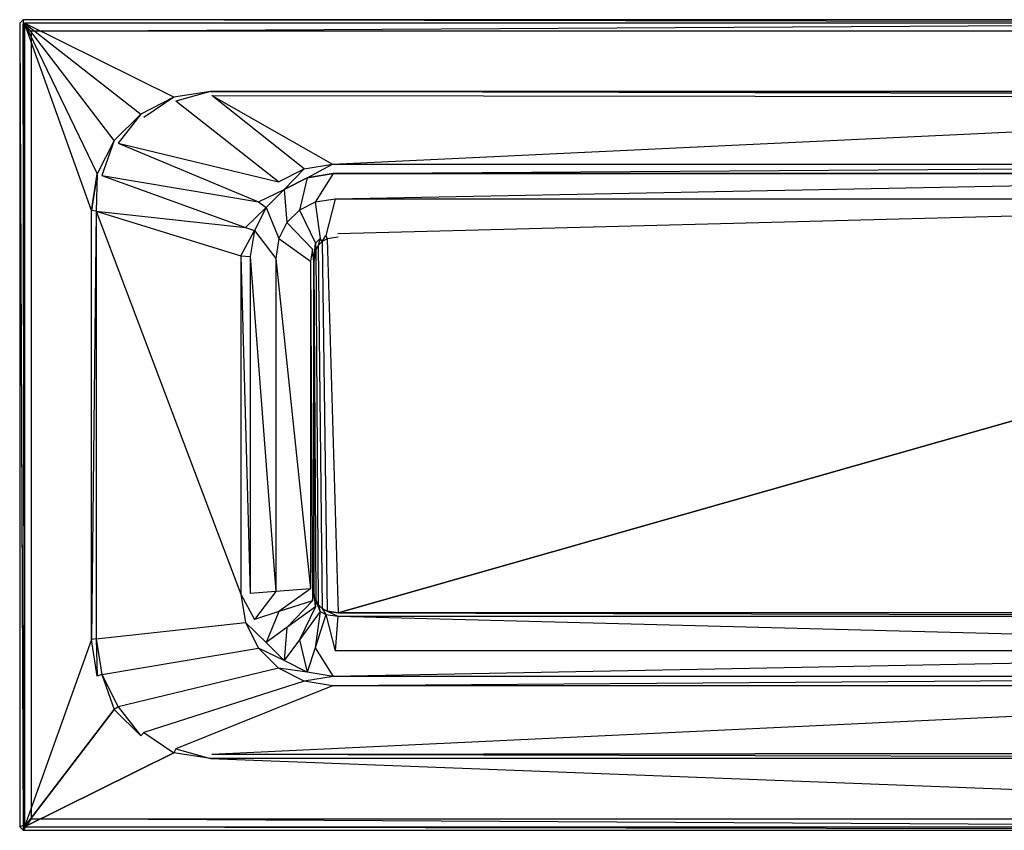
# Model space of a CAD drawing. Extents: x 0 to 1.7, y -0.7 to 0.
# Tile 1 of 5: x 0 to 0.85, y -0.7 to 0. Entities that reach past the tile are written whole.
import ezdxf

# ---------------------------------------------------------------- set-up
doc = ezdxf.new("R2010")
doc.units = 0
for name, color, linetype in [('L0_WANNE__N_BA177ARA2PWV__1___R', 7, 'CONTINUOUS'), ('L1_WANNE__N_BA177ARA2PWV__2___R', 7, 'CONTINUOUS'), ('L4_WANNE__N_BA177ARA2PWV__5___R', 7, 'CONTINUOUS'), ('L6_WANNE__N_BA177ARA2PWV__7___R', 7, 'CONTINUOUS'), ('L7_WANNE__N_BA177ARA2PWV__9___R', 7, 'CONTINUOUS'), ('L8_WANNE__N_BA177ARA2PWV__9___R', 7, 'CONTINUOUS'), ('L9_WANNE__N_BA177ARA2PWV__10___', 7, 'CONTINUOUS')]:
    doc.layers.add(name, color=color, linetype=linetype)

msp = doc.modelspace()

# ---------------------------------------------------------------- linework, layer by layer
at = {"layer": 'L0_WANNE__N_BA177ARA2PWV__1___R', "color": 8}
for points, invisible_edges in [([(0.107058, -0.084497, 0.457147), (0.133162, -0.067011, 0.46), (0.104439, -0.081644, 0.46), (0.107058, -0.084497, 0.457147)], 13), ([(0.133162, -0.067011, 0.46), (0.107058, -0.084497, 0.457147), (0.134896, -0.070315, 0.457139), (0.133162, -0.067011, 0.46)], 14), ([(0.134896, -0.070315, 0.457139), (0.164764, -0.062, 0.46), (0.133162, -0.067011, 0.46), (0.134896, -0.070315, 0.457139)], 13), ([(0.164764, -0.062, 0.46), (0.134896, -0.070315, 0.457139), (0.165754, -0.06543, 0.457128), (0.164764, -0.062, 0.46)], 14), ([(1.565236, -0.061998, 0.459999), (0.164764, -0.062, 0.46), (1.564668, -0.06544, 0.457051), (1.565236, -0.061998, 0.459999)], 14), ([(1.564668, -0.06544, 0.457051), (0.164764, -0.062, 0.46), (0.165754, -0.06543, 0.457128), (1.564668, -0.06544, 0.457051)], 14), ([(0.084967, -0.106586, 0.457152), (0.104439, -0.081644, 0.46), (0.081643, -0.104438, 0.46), (0.084967, -0.106586, 0.457152)], 13), ([(0.104439, -0.081644, 0.46), (0.084967, -0.106586, 0.457152), (0.107058, -0.084497, 0.457147), (0.104439, -0.081644, 0.46)], 14), ([(0.070784, -0.134421, 0.457153), (0.081643, -0.104438, 0.46), (0.067006, -0.13316, 0.46), (0.070784, -0.134421, 0.457153)], 13), ([(0.081643, -0.104438, 0.46), (0.070784, -0.134421, 0.457153), (0.084967, -0.106586, 0.457152), (0.081643, -0.104438, 0.46)], 14), ([(0.065897, -0.165277, 0.457151), (0.067006, -0.13316, 0.46), (0.062, -0.164764, 0.459999), (0.065897, -0.165277, 0.457151)], 13), ([(0.067006, -0.13316, 0.46), (0.065897, -0.165277, 0.457151), (0.070784, -0.134421, 0.457153), (0.067006, -0.13316, 0.46)], 14), ([(0.062, -0.535236, 0.46), (0.065897, -0.165277, 0.457151), (0.062, -0.164764, 0.459999), (0.062, -0.535236, 0.46)], 13), ([(0.065897, -0.165277, 0.457151), (0.062, -0.535236, 0.46), (0.065897, -0.534723, 0.457151), (0.065897, -0.165277, 0.457151)], 14), ([(0.067007, -0.56684, 0.46), (0.065897, -0.534723, 0.457151), (0.062, -0.535236, 0.46), (0.067007, -0.56684, 0.46)], 13), ([(0.065897, -0.534723, 0.457151), (0.067007, -0.56684, 0.46), (0.070784, -0.565579, 0.457153), (0.065897, -0.534723, 0.457151)], 14), ([(0.081641, -0.595564, 0.46), (0.070784, -0.565579, 0.457153), (0.067007, -0.56684, 0.46), (0.081641, -0.595564, 0.46)], 13), ([(0.070784, -0.565579, 0.457153), (0.081641, -0.595564, 0.46), (0.084967, -0.593414, 0.457152), (0.070784, -0.565579, 0.457153)], 14), ([(0.104435, -0.61836, 0.459999), (0.084967, -0.593414, 0.457152), (0.081641, -0.595564, 0.46), (0.104435, -0.61836, 0.459999)], 13), ([(0.084967, -0.593414, 0.457152), (0.104435, -0.61836, 0.459999), (0.107058, -0.615503, 0.457147), (0.084967, -0.593414, 0.457152)], 14), ([(0.133159, -0.632996, 0.459998), (0.107058, -0.615503, 0.457147), (0.104435, -0.61836, 0.459999), (0.133159, -0.632996, 0.459998)], 13), ([(0.107058, -0.615503, 0.457147), (0.133159, -0.632996, 0.459998), (0.134896, -0.629685, 0.457139), (0.107058, -0.615503, 0.457147)], 14), ([(0.164764, -0.638, 0.46), (0.134896, -0.629685, 0.457139), (0.133159, -0.632996, 0.459998), (0.164764, -0.638, 0.46)], 13), ([(0.134896, -0.629685, 0.457139), (0.164764, -0.638, 0.46), (0.165754, -0.63457, 0.457128), (0.134896, -0.629685, 0.457139)], 14), ([(1.565236, -0.638, 0.46), (0.165754, -0.63457, 0.457128), (0.164764, -0.638, 0.46), (1.565236, -0.638, 0.46)], 14), ([(1.565236, -0.638, 0.46), (1.564668, -0.634559, 0.457051), (0.165754, -0.63457, 0.457128), (1.565236, -0.638, 0.46)], 14)]:
    msp.add_3dface(points, dxfattribs=dict(at, invisible_edges=invisible_edges))
at = {"layer": 'L1_WANNE__N_BA177ARA2PWV__2___R', "color": 8}
for points, invisible_edges in [([(0.003, -0.004243, 0.46), (0.003, 0, 0.457), (0, -0.003, 0.457), (0.003, -0.004243, 0.46)], 13), ([(0, -0.003, 0.457), (0.003, 0, 0.425), (0, -0.003, 0.425), (0, -0.003, 0.457)], 13), ([(0.003, 0, 0.425), (0, -0.003, 0.457), (0.003, 0, 0.457), (0.003, 0, 0.425)], 14), ([(0.003, 0, 0.457), (0.003, -0.004243, 0.46), (0.004243, -0.003, 0.46), (0.003, 0, 0.457)], 14), ([(0.003, 0, 0.457), (1.695757, -0.003, 0.46), (1.697, 0, 0.457), (0.003, 0, 0.457)], 13), ([(1.695757, -0.003, 0.46), (0.003, 0, 0.457), (0.004243, -0.003, 0.46), (1.695757, -0.003, 0.46)], 14), ([(0.003, 0, 0.425), (1.697, 0, 0.457), (1.697, 0, 0.425), (0.003, 0, 0.425)], 13), ([(1.697, 0, 0.457), (0.003, 0, 0.425), (0.003, 0, 0.457), (1.697, 0, 0.457)], 14), ([(0.003, -0.695757, 0.46), (0, -0.003, 0.457), (0, -0.697, 0.457), (0.003, -0.695757, 0.46)], 13), ([(0, -0.003, 0.457), (0.003, -0.695757, 0.46), (0.003, -0.004243, 0.46), (0, -0.003, 0.457)], 14), ([(0, -0.697, 0.457), (0, -0.003, 0.425), (0, -0.697, 0.425), (0, -0.697, 0.457)], 13), ([(0, -0.003, 0.425), (0, -0.697, 0.457), (0, -0.003, 0.457), (0, -0.003, 0.425)], 14), ([(0.003, -0.004243, 0.46), (0.004243, -0.697, 0.46), (0.004243, -0.003, 0.46), (0.003, -0.004243, 0.46)], 13), ([(0.004243, -0.697, 0.46), (0.003, -0.004243, 0.46), (0.003, -0.695757, 0.46), (0.004243, -0.697, 0.46)], 10), ([(0.004243, -0.003, 0.46), (0.004243, -0.697, 0.46), (0.062, -0.164764, 0.459999), (0.004243, -0.003, 0.46)], 10), ([(0.004243, -0.003, 0.46), (0.062, -0.164764, 0.459999), (0.067006, -0.13316, 0.46), (0.004243, -0.003, 0.46)], 13), ([(0.004243, -0.003, 0.46), (0.067006, -0.13316, 0.46), (0.081643, -0.104438, 0.46), (0.004243, -0.003, 0.46)], 10), ([(0.004243, -0.003, 0.46), (0.081643, -0.104438, 0.46), (0.104439, -0.081644, 0.46), (0.004243, -0.003, 0.46)], 13), ([(0.004243, -0.003, 0.46), (0.104439, -0.081644, 0.46), (0.133162, -0.067011, 0.46), (0.004243, -0.003, 0.46)], 10), ([(0.004243, -0.003, 0.46), (0.133162, -0.067011, 0.46), (0.164764, -0.062, 0.46), (0.004243, -0.003, 0.46)], 15), ([(0.004243, -0.003, 0.46), (0.164764, -0.062, 0.46), (1.695757, -0.003, 0.46), (0.004243, -0.003, 0.46)], 11), ([(1.695757, -0.003, 0.46), (0.164764, -0.062, 0.46), (1.565236, -0.061998, 0.459999), (1.695757, -0.003, 0.46)], 9), ([(0.004243, -0.697, 0.46), (0.062, -0.535236, 0.46), (0.062, -0.164764, 0.459999), (0.004243, -0.697, 0.46)], 13), ([(0.062, -0.535236, 0.46), (0.004243, -0.697, 0.46), (0.067007, -0.56684, 0.46), (0.062, -0.535236, 0.46)], 10), ([(0.067007, -0.56684, 0.46), (0.004243, -0.697, 0.46), (0.081641, -0.595564, 0.46), (0.067007, -0.56684, 0.46)], 13), ([(0.081641, -0.595564, 0.46), (0.004243, -0.697, 0.46), (0.104435, -0.61836, 0.459999), (0.081641, -0.595564, 0.46)], 10), ([(0.104435, -0.61836, 0.459999), (0.004243, -0.697, 0.46), (0.133159, -0.632996, 0.459998), (0.104435, -0.61836, 0.459999)], 13), ([(0.133159, -0.632996, 0.459998), (0.004243, -0.697, 0.46), (0.164764, -0.638, 0.46), (0.133159, -0.632996, 0.459998)], 10), ([(0.164764, -0.638, 0.46), (0.004243, -0.697, 0.46), (1.695757, -0.697, 0.46), (0.164764, -0.638, 0.46)], 13), ([(0.164764, -0.638, 0.46), (1.695757, -0.697, 0.46), (1.565236, -0.638, 0.46), (0.164764, -0.638, 0.46)], 10), ([(0.003, -0.7, 0.457), (0.003, -0.695757, 0.46), (0, -0.697, 0.457), (0.003, -0.7, 0.457)], 13), ([(0.003, -0.7, 0.425), (0, -0.697, 0.457), (0, -0.697, 0.425), (0.003, -0.7, 0.425)], 13), ([(0, -0.697, 0.457), (0.003, -0.7, 0.425), (0.003, -0.7, 0.457), (0, -0.697, 0.457)], 14), ([(0.003, -0.695757, 0.46), (0.003, -0.7, 0.457), (0.004243, -0.697, 0.46), (0.003, -0.695757, 0.46)], 14), ([(1.697, -0.7, 0.457), (0.004243, -0.697, 0.46), (0.003, -0.7, 0.457), (1.697, -0.7, 0.457)], 13), ([(0.004243, -0.697, 0.46), (1.697, -0.7, 0.457), (1.695757, -0.697, 0.46), (0.004243, -0.697, 0.46)], 14), ([(1.697, -0.7, 0.457), (0.003, -0.7, 0.425), (1.697, -0.7, 0.425), (1.697, -0.7, 0.457)], 13), ([(0.003, -0.7, 0.425), (1.697, -0.7, 0.457), (0.003, -0.7, 0.457), (0.003, -0.7, 0.425)], 14)]:
    msp.add_3dface(points, dxfattribs=dict(at, invisible_edges=invisible_edges))
at = {"layer": 'L4_WANNE__N_BA177ARA2PWV__5___R', "color": 8}
for points, invisible_edges in [([(0.245588, -0.128717, 0.06), (0.165754, -0.06543, 0.457128), (0.134896, -0.070315, 0.457139), (0.245588, -0.128717, 0.06)], 14), ([(0.27, -0.124849, 0.06), (1.462985, -0.067685, 0.44205), (0.165754, -0.06543, 0.457128), (0.27, -0.124849, 0.06)], 10), ([(0.165754, -0.06543, 0.457128), (1.462985, -0.067685, 0.44205), (1.48249, -0.067243, 0.444999), (0.165754, -0.06543, 0.457128)], 13), ([(0.165754, -0.06543, 0.457128), (1.48249, -0.067243, 0.444999), (1.563644, -0.066802, 0.447948), (0.165754, -0.06543, 0.457128)], 14), ([(0.165754, -0.06543, 0.457128), (1.563644, -0.066802, 0.447948), (1.564668, -0.06544, 0.457051), (0.165754, -0.06543, 0.457128)], 15), ([(0.165754, -0.06543, 0.457128), (0.245588, -0.128717, 0.06), (0.27, -0.124849, 0.06), (0.165754, -0.06543, 0.457128)], 13), ([(1.462985, -0.067685, 0.44205), (0.27, -0.124849, 0.06), (1.42, -0.124848, 0.06), (1.462985, -0.067685, 0.44205)], 13), ([(0.223565, -0.139938, 0.06), (0.134896, -0.070315, 0.457139), (0.107058, -0.084497, 0.457147), (0.223565, -0.139938, 0.06)], 14), ([(0.134896, -0.070315, 0.457139), (0.223565, -0.139938, 0.06), (0.245588, -0.128717, 0.06), (0.134896, -0.070315, 0.457139)], 13), ([(0.084967, -0.106586, 0.457152), (0.223565, -0.139938, 0.06), (0.107058, -0.084497, 0.457147), (0.084967, -0.106586, 0.457152)], 14), ([(0.070784, -0.134421, 0.457153), (0.206088, -0.157415, 0.06), (0.084967, -0.106586, 0.457152), (0.070784, -0.134421, 0.457153)], 14), ([(0.223565, -0.139938, 0.06), (0.084967, -0.106586, 0.457152), (0.206088, -0.157415, 0.06), (0.223565, -0.139938, 0.06)], 13), ([(0.248102, -0.136456, 0.03), (0.27, -0.124849, 0.06), (0.245588, -0.128717, 0.06), (0.248102, -0.136456, 0.03)], 14), ([(0.27, -0.124849, 0.06), (0.248102, -0.136456, 0.03), (0.270633, -0.132888, 0.03), (0.27, -0.124849, 0.06)], 13), ([(0.270633, -0.132888, 0.03), (1.42, -0.124848, 0.06), (0.27, -0.124849, 0.06), (0.270633, -0.132888, 0.03)], 14), ([(1.42, -0.124848, 0.06), (0.270633, -0.132888, 0.03), (1.419367, -0.132888, 0.03), (1.42, -0.124848, 0.06)], 13), ([(0.065897, -0.165277, 0.457151), (0.194867, -0.179438, 0.06), (0.070784, -0.134421, 0.457153), (0.065897, -0.165277, 0.457151)], 14), ([(0.206088, -0.157415, 0.06), (0.070784, -0.134421, 0.457153), (0.194867, -0.179438, 0.06), (0.206088, -0.157415, 0.06)], 13), ([(0.228348, -0.146522, 0.03), (0.245588, -0.128717, 0.06), (0.223565, -0.139938, 0.06), (0.228348, -0.146522, 0.03)], 14), ([(0.245588, -0.128717, 0.06), (0.228348, -0.146522, 0.03), (0.248102, -0.136456, 0.03), (0.245588, -0.128717, 0.06)], 13), ([(0.254974, -0.157604, 0.008038), (0.270633, -0.132888, 0.03), (0.248102, -0.136456, 0.03), (0.254974, -0.157604, 0.008038)], 13), ([(0.270633, -0.132888, 0.03), (0.254974, -0.157604, 0.008038), (0.272361, -0.15485, 0.008038), (0.270633, -0.132888, 0.03)], 14), ([(0.272361, -0.15485, 0.008038), (1.419367, -0.132888, 0.03), (0.270633, -0.132888, 0.03), (0.272361, -0.15485, 0.008038)], 13), ([(1.419367, -0.132888, 0.03), (0.272361, -0.15485, 0.008038), (1.417639, -0.15485, 0.008038), (1.419367, -0.132888, 0.03)], 14), ([(0.206088, -0.157415, 0.06), (0.228348, -0.146522, 0.03), (0.223565, -0.139938, 0.06), (0.206088, -0.157415, 0.06)], 14), ([(0.241418, -0.164511, 0.008038), (0.248102, -0.136456, 0.03), (0.228348, -0.146522, 0.03), (0.241418, -0.164511, 0.008038)], 13), ([(0.248102, -0.136456, 0.03), (0.241418, -0.164511, 0.008038), (0.254974, -0.157604, 0.008038), (0.248102, -0.136456, 0.03)], 14), ([(0.228348, -0.146522, 0.03), (0.206088, -0.157415, 0.06), (0.212672, -0.162198, 0.03), (0.228348, -0.146522, 0.03)], 13), ([(0.230661, -0.175268, 0.008038), (0.228348, -0.146522, 0.03), (0.212672, -0.162198, 0.03), (0.230661, -0.175268, 0.008038)], 13), ([(0.228348, -0.146522, 0.03), (0.230661, -0.175268, 0.008038), (0.241418, -0.164511, 0.008038), (0.228348, -0.146522, 0.03)], 14), ([(0.194867, -0.179438, 0.06), (0.212672, -0.162198, 0.03), (0.206088, -0.157415, 0.06), (0.194867, -0.179438, 0.06)], 14), ([(0.259272, -0.189084), (0.254974, -0.157604, 0.008038), (0.241418, -0.164511, 0.008038), (0.259272, -0.189084)], 13), ([(0.26436, -0.186491), (0.272361, -0.15485, 0.008038), (0.254974, -0.157604, 0.008038), (0.26436, -0.186491)], 13), ([(0.254974, -0.157604, 0.008038), (0.259272, -0.189084), (0.26436, -0.186491), (0.254974, -0.157604, 0.008038)], 14), ([(0.272361, -0.15485, 0.008038), (0.26436, -0.186491), (0.274722, -0.18485), (0.272361, -0.15485, 0.008038)], 14), ([(0.274722, -0.18485), (1.417639, -0.15485, 0.008038), (0.272361, -0.15485, 0.008038), (0.274722, -0.18485)], 13), ([(1.417639, -0.15485, 0.008038), (0.274722, -0.18485), (1.415278, -0.18485), (1.417639, -0.15485, 0.008038)], 14), ([(0.194867, -0.179438, 0.06), (0.065897, -0.165277, 0.457151), (0.191, -0.20385, 0.06), (0.194867, -0.179438, 0.06)], 13), ([(0.191, -0.49615, 0.06), (0.065897, -0.165277, 0.457151), (0.065897, -0.534723, 0.457151), (0.191, -0.49615, 0.06)], 13), ([(0.065897, -0.165277, 0.457151), (0.191, -0.49615, 0.06), (0.191, -0.20385, 0.06), (0.065897, -0.165277, 0.457151)], 14), ([(0.212672, -0.162198, 0.03), (0.194867, -0.179438, 0.06), (0.202606, -0.181952, 0.03), (0.212672, -0.162198, 0.03)], 13), ([(0.223754, -0.188824, 0.008038), (0.212672, -0.162198, 0.03), (0.202606, -0.181952, 0.03), (0.223754, -0.188824, 0.008038)], 13), ([(0.212672, -0.162198, 0.03), (0.223754, -0.188824, 0.008038), (0.230661, -0.175268, 0.008038), (0.212672, -0.162198, 0.03)], 14), ([(0.255234, -0.193122), (0.241418, -0.164511, 0.008038), (0.230661, -0.175268, 0.008038), (0.255234, -0.193122)], 13), ([(0.241418, -0.164511, 0.008038), (0.255234, -0.193122), (0.259272, -0.189084), (0.241418, -0.164511, 0.008038)], 14), ([(0.252641, -0.19821), (0.230661, -0.175268, 0.008038), (0.223754, -0.188824, 0.008038), (0.252641, -0.19821)], 13), ([(0.230661, -0.175268, 0.008038), (0.252641, -0.19821), (0.255234, -0.193122), (0.230661, -0.175268, 0.008038)], 14), ([(0.191, -0.20385, 0.06), (0.202606, -0.181952, 0.03), (0.194867, -0.179438, 0.06), (0.191, -0.20385, 0.06)], 14), ([(0.202606, -0.181952, 0.03), (0.191, -0.20385, 0.06), (0.199038, -0.204483, 0.03), (0.202606, -0.181952, 0.03)], 13), ([(0.221, -0.206211, 0.008038), (0.202606, -0.181952, 0.03), (0.199038, -0.204483, 0.03), (0.221, -0.206211, 0.008038)], 13), ([(0.202606, -0.181952, 0.03), (0.221, -0.206211, 0.008038), (0.223754, -0.188824, 0.008038), (0.202606, -0.181952, 0.03)], 14), ([(0.259272, -0.189084), (0.261057, -0.191541), (0.26436, -0.186491), (0.259272, -0.189084)], 13), ([(0.26436, -0.186491), (0.261057, -0.191541), (0.265298, -0.18938), (0.26436, -0.186491)], 15), ([(0.26436, -0.186491), (0.265298, -0.18938), (0.274722, -0.18485), (0.26436, -0.186491)], 14), ([(0.274722, -0.18485), (0.265298, -0.18938), (0.274958, -0.18785), (0.274722, -0.18485)], 15), ([(0.274722, -0.18485), (0.274958, -0.18785), (1.415278, -0.18485), (0.274722, -0.18485)], 15), ([(1.415278, -0.18485), (0.274958, -0.18785), (1.415042, -0.18785), (1.415278, -0.18485)], 15), ([(0.251, -0.208572), (0.223754, -0.188824, 0.008038), (0.221, -0.206211, 0.008038), (0.251, -0.208572)], 13), ([(0.223754, -0.188824, 0.008038), (0.251, -0.208572), (0.252641, -0.19821), (0.223754, -0.188824, 0.008038)], 14), ([(0.252641, -0.19821), (0.254, -0.208808), (0.255234, -0.193122), (0.252641, -0.19821)], 13), ([(0.255234, -0.193122), (0.254, -0.208808), (0.25553, -0.199148), (0.255234, -0.193122)], 13), ([(0.255234, -0.193122), (0.25553, -0.199148), (0.259272, -0.189084), (0.255234, -0.193122)], 10), ([(0.259272, -0.189084), (0.25553, -0.199148), (0.257691, -0.194907), (0.259272, -0.189084)], 13), ([(0.259272, -0.189084), (0.257691, -0.194907), (0.261057, -0.191541), (0.259272, -0.189084)], 10), ([(0.199038, -0.495517, 0.03), (0.191, -0.20385, 0.06), (0.191, -0.49615, 0.06), (0.199038, -0.495517, 0.03)], 13), ([(0.191, -0.20385, 0.06), (0.199038, -0.495517, 0.03), (0.199038, -0.204483, 0.03), (0.191, -0.20385, 0.06)], 14), ([(0.251, -0.208572), (0.252641, -0.50179), (0.252641, -0.19821), (0.251, -0.208572)], 10), ([(0.252641, -0.19821), (0.252641, -0.50179), (0.254, -0.491192), (0.252641, -0.19821)], 13), ([(0.254, -0.208808), (0.252641, -0.19821), (0.254, -0.491192), (0.254, -0.208808)], 10), ([(0.221, -0.493789, 0.008038), (0.199038, -0.204483, 0.03), (0.199038, -0.495517, 0.03), (0.221, -0.493789, 0.008038)], 13), ([(0.199038, -0.204483, 0.03), (0.221, -0.493789, 0.008038), (0.221, -0.206211, 0.008038), (0.199038, -0.204483, 0.03)], 14), ([(0.251, -0.491428), (0.221, -0.206211, 0.008038), (0.221, -0.493789, 0.008038), (0.251, -0.491428)], 13), ([(0.221, -0.206211, 0.008038), (0.251, -0.491428), (0.251, -0.208572), (0.221, -0.206211, 0.008038)], 14), ([(0.252641, -0.50179), (0.251, -0.208572), (0.251, -0.491428), (0.252641, -0.50179)], 13), ([(0.223754, -0.511176, 0.008038), (0.251, -0.491428), (0.221, -0.493789, 0.008038), (0.223754, -0.511176, 0.008038)], 13), ([(0.251, -0.491428), (0.223754, -0.511176, 0.008038), (0.252641, -0.50179), (0.251, -0.491428)], 14), ([(0.254, -0.491192), (0.252641, -0.50179), (0.255234, -0.506878), (0.254, -0.491192)], 10), ([(0.254, -0.491192), (0.255234, -0.506878), (0.25553, -0.500852), (0.254, -0.491192)], 13), ([(0.065897, -0.534723, 0.457151), (0.194867, -0.520562, 0.06), (0.191, -0.49615, 0.06), (0.065897, -0.534723, 0.457151)], 14), ([(0.191, -0.49615, 0.06), (0.202606, -0.518048, 0.03), (0.199038, -0.495517, 0.03), (0.191, -0.49615, 0.06)], 14), ([(0.202606, -0.518048, 0.03), (0.191, -0.49615, 0.06), (0.194867, -0.520562, 0.06), (0.202606, -0.518048, 0.03)], 13), ([(0.202606, -0.518048, 0.03), (0.221, -0.493789, 0.008038), (0.199038, -0.495517, 0.03), (0.202606, -0.518048, 0.03)], 13), ([(0.221, -0.493789, 0.008038), (0.202606, -0.518048, 0.03), (0.223754, -0.511176, 0.008038), (0.221, -0.493789, 0.008038)], 14), ([(0.25553, -0.500852), (0.255234, -0.506878), (0.259272, -0.510916), (0.25553, -0.500852)], 10), ([(0.25553, -0.500852), (0.259272, -0.510916), (0.257691, -0.505093), (0.25553, -0.500852)], 13), ([(0.230661, -0.524732, 0.008038), (0.252641, -0.50179), (0.223754, -0.511176, 0.008038), (0.230661, -0.524732, 0.008038)], 13), ([(0.252641, -0.50179), (0.230661, -0.524732, 0.008038), (0.255234, -0.506878), (0.252641, -0.50179)], 14), ([(0.241418, -0.535489, 0.008038), (0.255234, -0.506878), (0.230661, -0.524732, 0.008038), (0.241418, -0.535489, 0.008038)], 13), ([(0.255234, -0.506878), (0.241418, -0.535489, 0.008038), (0.259272, -0.510916), (0.255234, -0.506878)], 14), ([(0.257691, -0.505093), (0.259272, -0.510916), (0.261057, -0.508459), (0.257691, -0.505093)], 10), ([(0.261057, -0.508459), (0.259272, -0.510916), (0.26436, -0.513509), (0.261057, -0.508459)], 13), ([(0.261057, -0.508459), (0.26436, -0.513509), (0.265298, -0.51062), (0.261057, -0.508459)], 10), ([(0.194867, -0.520562, 0.06), (0.212672, -0.537802, 0.03), (0.202606, -0.518048, 0.03), (0.194867, -0.520562, 0.06)], 14), ([(0.212672, -0.537802, 0.03), (0.223754, -0.511176, 0.008038), (0.202606, -0.518048, 0.03), (0.212672, -0.537802, 0.03)], 13), ([(0.223754, -0.511176, 0.008038), (0.212672, -0.537802, 0.03), (0.230661, -0.524732, 0.008038), (0.223754, -0.511176, 0.008038)], 14), ([(0.254974, -0.542396, 0.008038), (0.259272, -0.510916), (0.241418, -0.535489, 0.008038), (0.254974, -0.542396, 0.008038)], 13), ([(0.259272, -0.510916), (0.254974, -0.542396, 0.008038), (0.26436, -0.513509), (0.259272, -0.510916)], 14), ([(0.272361, -0.54515, 0.008038), (0.26436, -0.513509), (0.254974, -0.542396, 0.008038), (0.272361, -0.54515, 0.008038)], 13), ([(0.265298, -0.51062), (0.26436, -0.513509), (0.274722, -0.51515), (0.265298, -0.51062)], 13), ([(0.26436, -0.513509), (0.272361, -0.54515, 0.008038), (0.274722, -0.51515), (0.26436, -0.513509)], 14), ([(0.265298, -0.51062), (0.274722, -0.51515), (0.274958, -0.51215), (0.265298, -0.51062)], 10), ([(1.417639, -0.54515, 0.008038), (0.274722, -0.51515), (0.272361, -0.54515, 0.008038), (1.417639, -0.54515, 0.008038)], 13), ([(0.274958, -0.51215), (0.274722, -0.51515), (1.415278, -0.51515), (0.274958, -0.51215)], 13), ([(0.274722, -0.51515), (1.417639, -0.54515, 0.008038), (1.415278, -0.51515), (0.274722, -0.51515)], 14), ([(0.274958, -0.51215), (1.415278, -0.51515), (1.415042, -0.51215), (0.274958, -0.51215)], 10), ([(0.194867, -0.520562, 0.06), (0.065897, -0.534723, 0.457151), (0.070784, -0.565579, 0.457153), (0.194867, -0.520562, 0.06)], 13), ([(0.070784, -0.565579, 0.457153), (0.206088, -0.542585, 0.06), (0.194867, -0.520562, 0.06), (0.070784, -0.565579, 0.457153)], 14), ([(0.212672, -0.537802, 0.03), (0.194867, -0.520562, 0.06), (0.206088, -0.542585, 0.06), (0.212672, -0.537802, 0.03)], 13), ([(0.228348, -0.553478, 0.03), (0.230661, -0.524732, 0.008038), (0.212672, -0.537802, 0.03), (0.228348, -0.553478, 0.03)], 13), ([(0.230661, -0.524732, 0.008038), (0.228348, -0.553478, 0.03), (0.241418, -0.535489, 0.008038), (0.230661, -0.524732, 0.008038)], 14), ([(0.248102, -0.563544, 0.03), (0.241418, -0.535489, 0.008038), (0.228348, -0.553478, 0.03), (0.248102, -0.563544, 0.03)], 13), ([(0.241418, -0.535489, 0.008038), (0.248102, -0.563544, 0.03), (0.254974, -0.542396, 0.008038), (0.241418, -0.535489, 0.008038)], 14), ([(0.206088, -0.542585, 0.06), (0.070784, -0.565579, 0.457153), (0.084967, -0.593414, 0.457152), (0.206088, -0.542585, 0.06)], 13), ([(0.084967, -0.593414, 0.457152), (0.223565, -0.560062, 0.06), (0.206088, -0.542585, 0.06), (0.084967, -0.593414, 0.457152)], 13), ([(0.206088, -0.542585, 0.06), (0.228348, -0.553478, 0.03), (0.212672, -0.537802, 0.03), (0.206088, -0.542585, 0.06)], 13), ([(0.228348, -0.553478, 0.03), (0.206088, -0.542585, 0.06), (0.223565, -0.560062, 0.06), (0.228348, -0.553478, 0.03)], 14), ([(0.270633, -0.567112, 0.03), (0.254974, -0.542396, 0.008038), (0.248102, -0.563544, 0.03), (0.270633, -0.567112, 0.03)], 13), ([(0.254974, -0.542396, 0.008038), (0.270633, -0.567112, 0.03), (0.272361, -0.54515, 0.008038), (0.254974, -0.542396, 0.008038)], 14), ([(0.270633, -0.567112, 0.03), (1.417639, -0.54515, 0.008038), (0.272361, -0.54515, 0.008038), (0.270633, -0.567112, 0.03)], 13), ([(1.417639, -0.54515, 0.008038), (0.270633, -0.567112, 0.03), (1.419367, -0.567112, 0.03), (1.417639, -0.54515, 0.008038)], 14), ([(0.223565, -0.560062, 0.06), (0.084967, -0.593414, 0.457152), (0.107058, -0.615503, 0.457147), (0.223565, -0.560062, 0.06)], 14), ([(0.107058, -0.615503, 0.457147), (0.245588, -0.571283, 0.06), (0.223565, -0.560062, 0.06), (0.107058, -0.615503, 0.457147)], 13), ([(0.223565, -0.560062, 0.06), (0.248102, -0.563544, 0.03), (0.228348, -0.553478, 0.03), (0.223565, -0.560062, 0.06)], 13), ([(0.248102, -0.563544, 0.03), (0.223565, -0.560062, 0.06), (0.245588, -0.571283, 0.06), (0.248102, -0.563544, 0.03)], 14), ([(0.245588, -0.571283, 0.06), (0.270633, -0.567112, 0.03), (0.248102, -0.563544, 0.03), (0.245588, -0.571283, 0.06)], 13), ([(0.270633, -0.567112, 0.03), (0.245588, -0.571283, 0.06), (0.27, -0.57515, 0.06), (0.270633, -0.567112, 0.03)], 14), ([(0.27, -0.57515, 0.06), (1.419367, -0.567112, 0.03), (0.270633, -0.567112, 0.03), (0.27, -0.57515, 0.06)], 13), ([(1.419367, -0.567112, 0.03), (0.27, -0.57515, 0.06), (1.42, -0.57515, 0.06), (1.419367, -0.567112, 0.03)], 14), ([(0.245588, -0.571283, 0.06), (0.107058, -0.615503, 0.457147), (0.134896, -0.629685, 0.457139), (0.245588, -0.571283, 0.06)], 14), ([(0.134896, -0.629685, 0.457139), (0.27, -0.57515, 0.06), (0.245588, -0.571283, 0.06), (0.134896, -0.629685, 0.457139)], 13), ([(0.27, -0.57515, 0.06), (0.134896, -0.629685, 0.457139), (0.165754, -0.63457, 0.457128), (0.27, -0.57515, 0.06)], 14), ([(0.165754, -0.63457, 0.457128), (1.42, -0.57515, 0.06), (0.27, -0.57515, 0.06), (0.165754, -0.63457, 0.457128)], 13), ([(1.42, -0.57515, 0.06), (0.165754, -0.63457, 0.457128), (1.462981, -0.632314, 0.442051), (1.42, -0.57515, 0.06)], 10), ([(1.462981, -0.632314, 0.442051), (0.165754, -0.63457, 0.457128), (1.48249, -0.632756, 0.445), (1.462981, -0.632314, 0.442051)], 13), ([(1.48249, -0.632756, 0.445), (0.165754, -0.63457, 0.457128), (1.563644, -0.633197, 0.447949), (1.48249, -0.632756, 0.445)], 14), ([(1.563644, -0.633197, 0.447949), (0.165754, -0.63457, 0.457128), (1.564668, -0.634559, 0.457051), (1.563644, -0.633197, 0.447949)], 15)]:
    msp.add_3dface(points, dxfattribs=dict(at, invisible_edges=invisible_edges))
at = {"layer": 'L6_WANNE__N_BA177ARA2PWV__7___R', "color": 8}
for points, invisible_edges in [([(0.25553, -0.199148), (0.257691, -0.505093), (0.257691, -0.194907), (0.25553, -0.199148)], 10), ([(0.257691, -0.194907), (0.261057, -0.508459), (0.261057, -0.191541), (0.257691, -0.194907)], 10), ([(0.257691, -0.194907), (0.257691, -0.505093), (0.261057, -0.508459), (0.257691, -0.194907)], 13), ([(0.261057, -0.191541), (0.265298, -0.51062), (0.265298, -0.18938), (0.261057, -0.191541)], 10), ([(0.261057, -0.191541), (0.261057, -0.508459), (0.265298, -0.51062), (0.261057, -0.191541)], 13), ([(0.265298, -0.18938), (0.274958, -0.51215), (0.274958, -0.18785), (0.265298, -0.18938)], 10), ([(0.265298, -0.18938), (0.265298, -0.51062), (0.274958, -0.51215), (0.265298, -0.18938)], 13), ([(0.274958, -0.18785), (0.274958, -0.51215), (1.415042, -0.18785), (0.274958, -0.18785)], 13), ([(1.415042, -0.18785), (0.274958, -0.51215), (1.415042, -0.51215), (1.415042, -0.18785)], 10), ([(0.254, -0.208808), (0.25553, -0.500852), (0.25553, -0.199148), (0.254, -0.208808)], 10), ([(0.25553, -0.199148), (0.25553, -0.500852), (0.257691, -0.505093), (0.25553, -0.199148)], 13), ([(0.25553, -0.500852), (0.254, -0.208808), (0.254, -0.491192), (0.25553, -0.500852)], 13)]:
    msp.add_3dface(points, dxfattribs=dict(at, invisible_edges=invisible_edges))
at = {"layer": 'L7_WANNE__N_BA177ARA2PWV__9___R', "color": 8}
for points, invisible_edges in [([(0, -0.003, 0.422), (0.003, -0.7, 0.422), (0.003, 0, 0.422), (0, -0.003, 0.422)], 10), ([(0.003, 0, 0.422), (0.003, -0.7, 0.422), (0.01, -0.69, 0.422), (0.003, 0, 0.422)], 13), ([(0.003, 0, 0.422), (0.01, -0.01, 0.422), (1.697, 0, 0.422), (0.003, 0, 0.422)], 13), ([(0.01, -0.01, 0.422), (0.003, 0, 0.422), (0.01, -0.69, 0.422), (0.01, -0.01, 0.422)], 15), ([(1.697, 0, 0.422), (0.01, -0.01, 0.422), (1.69, -0.01, 0.422), (1.697, 0, 0.422)], 15), ([(0.003, -0.7, 0.422), (0, -0.003, 0.422), (0, -0.697, 0.422), (0.003, -0.7, 0.422)], 13), ([(0.01, -0.69, 0.422), (0.003, -0.7, 0.422), (1.697, -0.7, 0.422), (0.01, -0.69, 0.422)], 10), ([(0.01, -0.69, 0.422), (1.697, -0.7, 0.422), (1.69, -0.69, 0.422), (0.01, -0.69, 0.422)], 13)]:
    msp.add_3dface(points, dxfattribs=dict(at, invisible_edges=invisible_edges))
at = {"layer": 'L8_WANNE__N_BA177ARA2PWV__9___R', "color": 8}
for points, invisible_edges in [([(0, -0.003, 0.425), (0.003, -0.7, 0.425), (0.003, 0, 0.425), (0, -0.003, 0.425)], 10), ([(0.003, 0, 0.425), (0.003, -0.7, 0.425), (0.01, -0.69, 0.425), (0.003, 0, 0.425)], 13), ([(0.003, 0, 0.425), (0.01, -0.01, 0.425), (1.697, 0, 0.425), (0.003, 0, 0.425)], 13), ([(0.01, -0.01, 0.425), (0.003, 0, 0.425), (0.01, -0.69, 0.425), (0.01, -0.01, 0.425)], 15), ([(1.697, 0, 0.425), (0.01, -0.01, 0.425), (1.69, -0.01, 0.425), (1.697, 0, 0.425)], 15), ([(0.003, -0.7, 0.425), (0, -0.003, 0.425), (0, -0.697, 0.425), (0.003, -0.7, 0.425)], 13), ([(0.01, -0.69, 0.425), (0.003, -0.7, 0.425), (1.697, -0.7, 0.425), (0.01, -0.69, 0.425)], 10), ([(0.01, -0.69, 0.425), (1.697, -0.7, 0.425), (1.69, -0.69, 0.425), (0.01, -0.69, 0.425)], 13)]:
    msp.add_3dface(points, dxfattribs=dict(at, invisible_edges=invisible_edges))
at = {"layer": 'L9_WANNE__N_BA177ARA2PWV__10___', "color": 8}
for points, invisible_edges in [([(0.01, -0.69, 0.425), (0.01, -0.01, 0.422), (0.01, -0.69, 0.422), (0.01, -0.69, 0.425)], 13), ([(0.01, -0.01, 0.422), (0.01, -0.69, 0.425), (0.01, -0.01, 0.425), (0.01, -0.01, 0.422)], 14), ([(0.01, -0.01, 0.422), (1.69, -0.01, 0.425), (1.69, -0.01, 0.422), (0.01, -0.01, 0.422)], 13), ([(1.69, -0.01, 0.425), (0.01, -0.01, 0.422), (0.01, -0.01, 0.425), (1.69, -0.01, 0.425)], 14), ([(1.69, -0.69, 0.425), (0.01, -0.69, 0.422), (1.69, -0.69, 0.422), (1.69, -0.69, 0.425)], 13), ([(0.01, -0.69, 0.422), (1.69, -0.69, 0.425), (0.01, -0.69, 0.425), (0.01, -0.69, 0.422)], 14)]:
    msp.add_3dface(points, dxfattribs=dict(at, invisible_edges=invisible_edges))

doc.saveas('drawing.dxf')
